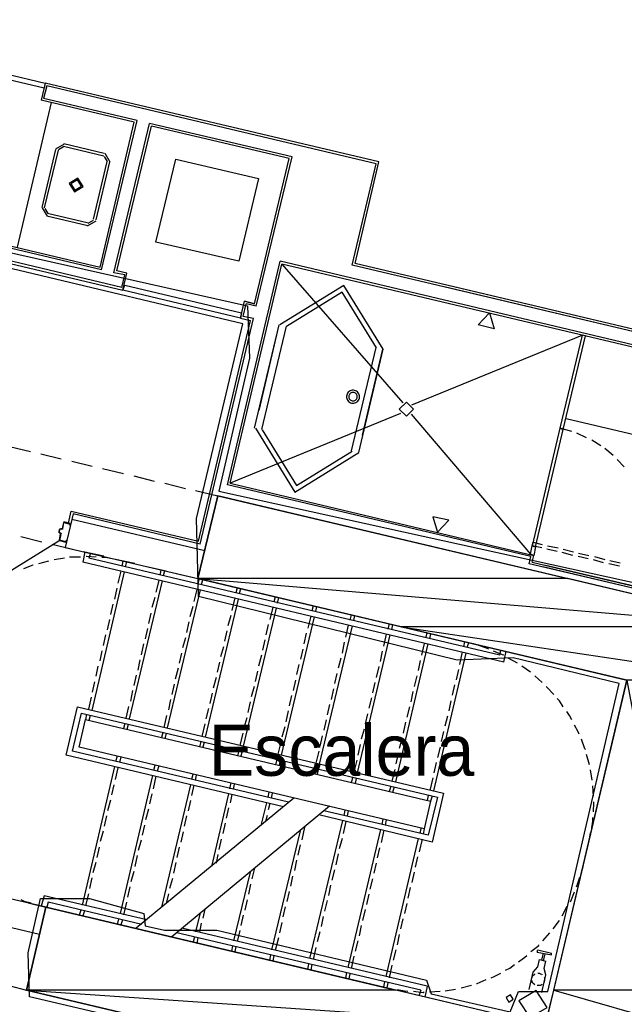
# Model space of a CAD drawing. Header units: feet. Extents: x -79 to 198, y -22 to 181.
# Tile 78 of 256: x 81 to 95, y 48 to 71. Entities that reach past the tile are written whole.
import ezdxf
from ezdxf.enums import TextEntityAlignment as Align

# ---------------------------------------------------------------- set-up
doc = ezdxf.new("R2010")
doc.units = ezdxf.units.FT
for name, color, linetype in [('A-AREA-COMUN', 252, 'CONTINUOUS'), ('A-AREA-UNIDAD', 30, 'CONTINUOUS'), ('A-LINEA', 7, 'CONTINUOUS'), ('A-LINEA-FINA', 9, 'CONTINUOUS'), ('A-MURO-CONCRETO', 8, 'CONTINUOUS'), ('A-NOMBRE-ESPACIO', 2, 'CONTINUOUS')]:
    doc.layers.add(name, color=color, linetype=linetype)

msp = doc.modelspace()

# ---------------------------------------------------------------- linework, layer by layer
at = {"layer": 'A-AREA-COMUN'}
msp.add_lwpolyline([(90.048, 45.76), (81.472, 47.7689), (81.44, 48.8), (81.728, 50.08), (82.88, 50.08), (84.16, 49.7244), (84.192, 49.44), (84.64, 49.3333), (85.872, 49.3333), (90.8, 48.16), (90.912, 47.84), (92.768, 47.4133), (92.96, 47.8933), (93.648, 47.8933), (95.328, 55.1289), (92.832, 55.7333), (91.52, 55.68), (85.44, 57.1733), (85.392, 59.0044), (86.48, 63.5733), (75.968, 66.08)], dxfattribs=at)
at = {"layer": 'A-AREA-UNIDAD'}
msp.add_lwpolyline([(67.712, 69.6), (69.728, 70.72), (70.72, 70.72), (71.2, 69.8489), (71.552, 70.24), (72.512, 70.24), (73.792, 68.2133), (73.84, 67.8044), (75.52, 67.36), (75.392, 65.7244), (75.552, 66.24), (76.608, 66.24), (86.592, 64), (86.64, 62.7733), (85.92, 59.6444), (99.008, 56.7644), (99.04, 55.7333), (98.08, 51.52), (97.792, 51.4844), (97.728, 51.1289), (99.552, 50.6844), (99.648, 49.5644), (98.32, 43.8756), (114.24, 40.1956)], dxfattribs=at)
at = {"layer": 'A-LINEA'}
for p, q in [((81.84, 69.2311), (81.7467, 68.8311)), ((81.88, 69.1644), (81.8, 68.8711)), ((89.68, 67.3778), (81.84, 69.2311)), ((89.6133, 67.3378), (81.88, 69.1644)), ((81.1867, 65.3778), (81.9867, 68.7778)), ((83.9333, 68.3111), (81.7467, 68.8311)), ((84, 68.3511), (81.8, 68.8711)), ((83.1333, 64.9111), (83.9333, 68.3111)), ((83.16, 64.8444), (84, 68.3511)), ((83.4533, 64.7778), (84.2933, 68.2844)), ((87.64, 67.4978), (84.2933, 68.2844)), ((83.52, 64.8178), (84.3333, 68.2178)), ((87.5733, 67.4578), (84.3333, 68.2178)), ((82.285, 67.8), (82.0845, 67.6761)), ((83.2267, 67.5778), (82.28, 67.8044)), ((82.08, 67.6711), (81.76, 66.3111)), ((82.1467, 67.6578), (81.8133, 66.2978)), ((82.2697, 67.7351), (82.1494, 67.6608)), ((83.2133, 67.5111), (82.2667, 67.7378)), ((83.3689, 67.3727), (83.245, 67.5733)), ((82.9733, 66.0311), (83.2933, 67.3911)), ((83.04, 66.0178), (83.36, 67.3778)), ((83.304, 67.3881), (83.2297, 67.5084)), ((84.9067, 67.4444), (86.8533, 66.9911)), ((86.8, 63.9911), (87.64, 67.4978)), ((89.0533, 64.9511), (89.6133, 67.3378)), ((89.12, 64.9911), (89.68, 67.3778)), ((75.8267, 66.6311), (83.1333, 64.9111)), ((83.16, 64.8444), (75.76, 66.6044)), ((83.64, 64.4311), (75.6933, 66.3111)), ((75.7333, 66.2444), (83.6667, 64.3644)), ((81.7645, 66.3028), (81.8883, 66.1023)), ((81.8294, 66.2875), (81.9036, 66.1671)), ((81.8933, 66.1778), (82.8533, 65.9511)), ((81.88, 66.1111), (82.84, 65.8844)), ((82.835, 65.8756), (83.0355, 65.9994)), ((82.8503, 65.9405), (82.9706, 66.0148)), ((86.12, 59.7911), (87.36, 65.0444)), ((104.3333, 61.0311), (87.36, 65.0444)), ((110.2667, 59.9911), (89.12, 64.9911)), ((83.7067, 64.7244), (83.4533, 64.7778)), ((83.7067, 64.7244), (83.4533, 64.7778)), ((83.76, 64.7644), (83.52, 64.8178)), ((83.76, 64.7644), (83.52, 64.8178)), ((83.6667, 64.3644), (83.76, 64.7644)), ((83.6667, 64.3644), (83.76, 64.7644)), ((86.1867, 59.8311), (87.4, 64.9778)), ((87.4, 64.9778), (90.24, 61.7244)), ((104.2667, 60.9911), (87.4, 64.9778)), ((110.2, 59.9511), (89.0533, 64.9511)), ((83.64, 64.4311), (83.7067, 64.7244)), ((83.64, 64.4311), (83.7067, 64.7244)), ((110.2, 59.9511), (91.2133, 64.4444)), ((110.2667, 59.9911), (91.28, 64.4844)), ((86.4267, 63.7111), (86.52, 64.1111)), ((86.4267, 63.7111), (86.52, 64.1111)), ((86.76, 64.0444), (86.52, 64.1111)), ((86.4933, 63.7511), (86.56, 64.0444)), ((86.4933, 63.7511), (86.56, 64.0444)), ((86.8, 63.9911), (86.56, 64.0444)), ((86.8, 63.9911), (86.56, 64.0444)), ((85.44, 58.4711), (86.6667, 63.6578)), ((85.44, 58.4711), (86.6667, 63.6578)), ((85.48, 58.4044), (86.7333, 63.6978)), ((85.48, 58.4044), (86.7333, 63.6978)), ((86.4267, 63.7111), (86.6667, 63.6578)), ((86.4267, 63.7111), (86.6667, 63.6578)), ((86.7333, 63.6978), (86.4933, 63.7511)), ((86.7333, 63.6978), (86.4933, 63.7511)), ((86.76, 61.1244), (87.3333, 63.5511)), ((86.76, 61.1244), (87.3333, 63.5511)), ((86.8667, 61.5378), (87.3333, 63.5511)), ((86.8667, 61.5378), (87.3333, 63.5511)), ((86.9333, 61.0978), (87.5067, 63.5244)), ((86.9333, 61.0978), (87.5067, 63.5244)), ((90.4533, 61.6711), (94.4533, 63.3111)), ((89.04, 60.5911), (89.6133, 63.0178)), ((89.04, 60.5911), (89.6133, 63.0178)), ((88.9819, 61.9875), (88.9619, 61.9698)), ((88.9819, 61.9875), (88.9619, 61.9698)), ((89.0046, 62.0015), (88.9819, 61.9875)), ((89.0046, 62.0015), (88.9819, 61.9875)), ((89.0295, 62.0114), (89.0046, 62.0015)), ((89.0295, 62.0114), (89.0046, 62.0015)), ((89.0557, 62.0168), (89.0295, 62.0114)), ((89.0557, 62.0168), (89.0295, 62.0114)), ((89.0824, 62.0175), (89.0557, 62.0168)), ((89.0824, 62.0175), (89.0557, 62.0168)), ((89.1088, 62.0136), (89.0824, 62.0175)), ((89.1088, 62.0136), (89.0824, 62.0175)), ((89.1342, 62.0052), (89.1088, 62.0136)), ((89.1342, 62.0052), (89.1088, 62.0136)), ((89.1577, 61.9925), (89.1342, 62.0052)), ((89.1577, 61.9925), (89.1342, 62.0052)), ((89.1786, 61.9759), (89.1577, 61.9925)), ((89.1786, 61.9759), (89.1577, 61.9925)), ((88.9242, 61.8999), (88.9203, 61.8735)), ((88.9242, 61.8999), (88.9203, 61.8735)), ((88.9203, 61.8735), (88.921, 61.8468)), ((88.9203, 61.8735), (88.921, 61.8468)), ((88.921, 61.8468), (88.9264, 61.8206)), ((88.921, 61.8468), (88.9264, 61.8206)), ((88.9326, 61.9253), (88.9242, 61.8999)), ((88.9326, 61.9253), (88.9242, 61.8999)), ((88.9264, 61.8206), (88.9363, 61.7957)), ((88.9264, 61.8206), (88.9363, 61.7957)), ((88.9453, 61.9488), (88.9326, 61.9253)), ((88.9453, 61.9488), (88.9326, 61.9253)), ((88.9363, 61.7957), (88.9503, 61.773)), ((88.9363, 61.7957), (88.9503, 61.773)), ((88.9619, 61.9698), (88.9453, 61.9488)), ((88.9619, 61.9698), (88.9453, 61.9488)), ((88.9503, 61.773), (88.968, 61.753)), ((88.9503, 61.773), (88.968, 61.753)), ((88.968, 61.753), (88.989, 61.7364)), ((88.968, 61.753), (88.989, 61.7364)), ((88.976, 61.8876), (88.9735, 61.8703)), ((88.976, 61.8876), (88.9735, 61.8703)), ((88.9735, 61.8703), (88.974, 61.8529)), ((88.9735, 61.8703), (88.974, 61.8529)), ((88.974, 61.8529), (88.9775, 61.8358)), ((88.974, 61.8529), (88.9775, 61.8358)), ((88.9815, 61.9041), (88.976, 61.8876)), ((88.9815, 61.9041), (88.976, 61.8876)), ((88.9775, 61.8358), (88.9839, 61.8196)), ((88.9775, 61.8358), (88.9839, 61.8196)), ((88.9898, 61.9195), (88.9815, 61.9041)), ((88.9898, 61.9195), (88.9815, 61.9041)), ((88.9839, 61.8196), (88.9931, 61.8048)), ((88.9839, 61.8196), (88.9931, 61.8048)), ((89.0007, 61.9331), (88.9898, 61.9195)), ((89.0007, 61.9331), (88.9898, 61.9195)), ((88.9931, 61.8048), (89.0047, 61.7918)), ((88.9931, 61.8048), (89.0047, 61.7918)), ((89.0137, 61.9447), (89.0007, 61.9331)), ((89.0137, 61.9447), (89.0007, 61.9331)), ((89.0047, 61.7918), (89.0183, 61.7809)), ((89.0047, 61.7918), (89.0183, 61.7809)), ((89.0285, 61.9538), (89.0137, 61.9447)), ((89.0285, 61.9538), (89.0137, 61.9447)), ((89.0183, 61.7809), (89.0336, 61.7727)), ((89.0183, 61.7809), (89.0336, 61.7727)), ((89.0447, 61.9603), (89.0285, 61.9538)), ((89.0447, 61.9603), (89.0285, 61.9538)), ((89.0336, 61.7727), (89.0502, 61.7672)), ((89.0336, 61.7727), (89.0502, 61.7672)), ((89.0618, 61.9638), (89.0447, 61.9603)), ((89.0618, 61.9638), (89.0447, 61.9603)), ((89.0502, 61.7672), (89.0674, 61.7646)), ((89.0502, 61.7672), (89.0674, 61.7646)), ((89.0792, 61.9643), (89.0618, 61.9638)), ((89.0792, 61.9643), (89.0618, 61.9638)), ((89.0674, 61.7646), (89.0849, 61.7651)), ((89.0674, 61.7646), (89.0849, 61.7651)), ((89.0965, 61.9617), (89.0792, 61.9643)), ((89.0965, 61.9617), (89.0792, 61.9643)), ((89.0849, 61.7651), (89.1019, 61.7686)), ((89.0849, 61.7651), (89.1019, 61.7686)), ((89.113, 61.9562), (89.0965, 61.9617)), ((89.113, 61.9562), (89.0965, 61.9617)), ((89.1019, 61.7686), (89.1181, 61.775)), ((89.1019, 61.7686), (89.1181, 61.775)), ((89.1284, 61.9479), (89.113, 61.9562)), ((89.1284, 61.9479), (89.113, 61.9562)), ((89.1181, 61.775), (89.133, 61.7842)), ((89.1181, 61.775), (89.133, 61.7842)), ((89.142, 61.9371), (89.1284, 61.9479)), ((89.142, 61.9371), (89.1284, 61.9479)), ((89.133, 61.7842), (89.146, 61.7958)), ((89.133, 61.7842), (89.146, 61.7958)), ((89.1536, 61.9241), (89.142, 61.9371)), ((89.1536, 61.9241), (89.142, 61.9371)), ((89.146, 61.7958), (89.1568, 61.8094)), ((89.146, 61.7958), (89.1568, 61.8094)), ((89.1627, 61.9093), (89.1536, 61.9241)), ((89.1627, 61.9093), (89.1536, 61.9241)), ((89.1568, 61.8094), (89.1651, 61.8248)), ((89.1568, 61.8094), (89.1651, 61.8248)), ((89.1692, 61.893), (89.1627, 61.9093)), ((89.1692, 61.893), (89.1627, 61.9093)), ((89.1648, 61.7414), (89.1848, 61.7591)), ((89.1648, 61.7414), (89.1848, 61.7591)), ((89.1651, 61.8248), (89.1706, 61.8413)), ((89.1651, 61.8248), (89.1706, 61.8413)), ((89.1727, 61.876), (89.1692, 61.893)), ((89.1727, 61.876), (89.1692, 61.893)), ((89.1706, 61.8413), (89.1732, 61.8585)), ((89.1706, 61.8413), (89.1732, 61.8585)), ((89.1732, 61.8585), (89.1727, 61.876)), ((89.1732, 61.8585), (89.1727, 61.876)), ((89.1964, 61.9559), (89.1786, 61.9759)), ((89.1964, 61.9559), (89.1786, 61.9759)), ((89.1848, 61.7591), (89.2014, 61.7801)), ((89.1848, 61.7591), (89.2014, 61.7801)), ((89.2104, 61.9331), (89.1964, 61.9559)), ((89.2104, 61.9331), (89.1964, 61.9559)), ((89.2014, 61.7801), (89.2141, 61.8036)), ((89.2014, 61.7801), (89.2141, 61.8036)), ((89.2203, 61.9083), (89.2104, 61.9331)), ((89.2203, 61.9083), (89.2104, 61.9331)), ((89.2141, 61.8036), (89.2225, 61.829)), ((89.2141, 61.8036), (89.2225, 61.829)), ((89.2256, 61.8821), (89.2203, 61.9083)), ((89.2256, 61.8821), (89.2203, 61.9083)), ((89.2225, 61.829), (89.2264, 61.8554)), ((89.2225, 61.829), (89.2264, 61.8554)), ((89.2264, 61.8554), (89.2256, 61.8821)), ((89.2264, 61.8554), (89.2256, 61.8821)), ((88.989, 61.7364), (89.0125, 61.7237)), ((88.989, 61.7364), (89.0125, 61.7237)), ((89.0125, 61.7237), (89.0378, 61.7153)), ((89.0125, 61.7237), (89.0378, 61.7153)), ((89.0378, 61.7153), (89.0643, 61.7114)), ((89.0378, 61.7153), (89.0643, 61.7114)), ((89.0643, 61.7114), (89.091, 61.7121)), ((89.0643, 61.7114), (89.091, 61.7121)), ((89.091, 61.7121), (89.1172, 61.7175)), ((89.091, 61.7121), (89.1172, 61.7175)), ((89.1172, 61.7175), (89.142, 61.7274)), ((89.1172, 61.7175), (89.142, 61.7274)), ((89.142, 61.7274), (89.1648, 61.7414)), ((89.142, 61.7274), (89.1648, 61.7414)), ((90.1867, 61.4711), (86.1867, 59.8311)), ((90.1867, 61.4711), (86.1867, 59.8311)), ((90.44, 61.4578), (93.24, 58.1644)), ((90.44, 61.4578), (93.24, 58.1644)), ((94.08, 61.3511), (103.8133, 59.0444)), ((94.08, 61.3511), (103.8133, 59.0444)), ((94.2133, 61.0444), (93.9333, 61.1244)), ((94.2133, 61.0444), (93.9333, 61.1244)), ((93.9867, 61.1511), (93.9867, 61.1511)), ((93.9867, 61.1511), (93.9867, 61.1511)), ((93.9867, 61.1511), (93.9867, 61.1511)), ((93.9867, 61.1511), (93.9867, 61.1511)), ((94.56, 60.8978), (94.3333, 61.0044)), ((94.56, 60.8978), (94.3333, 61.0044)), ((94.8933, 60.7111), (94.68, 60.8444)), ((94.8933, 60.7111), (94.68, 60.8444)), ((81, 60.6978), (81.4933, 60.5778)), ((95.1867, 60.4844), (94.9867, 60.6444)), ((95.1867, 60.4844), (94.9867, 60.6444)), ((81.7333, 60.5244), (82.2133, 60.4044)), ((95.44, 60.2178), (95.28, 60.3911)), ((95.44, 60.2178), (95.28, 60.3911)), ((82.4667, 60.3511), (82.9467, 60.2311)), ((83.1867, 60.1778), (83.68, 60.0578)), ((83.92, 60.0044), (84.4, 59.8844)), ((84.6533, 59.8311), (85.1333, 59.7111)), ((93.2533, 58.1111), (86.12, 59.7911)), ((93.2533, 58.1111), (86.12, 59.7911)), ((86.1867, 59.8311), (93.32, 58.1378)), ((86.1867, 59.8311), (93.32, 58.1378)), ((85.3733, 59.6578), (85.8933, 59.5378)), ((82.3867, 58.8978), (82.4533, 59.1778)), ((82.4533, 59.1778), (85.44, 58.4711)), ((82.4533, 59.1778), (85.44, 58.4711)), ((85.48, 58.4044), (82.4933, 59.1111)), ((82.2267, 58.7644), (82.2, 58.7644)), ((82.2267, 58.7778), (82.2267, 58.7778)), ((82.2287, 58.7516), (82.2528, 58.7665)), ((82.2667, 58.9111), (82.24, 58.7644)), ((82.4267, 58.8844), (82.28, 58.9244)), ((82.28, 58.9111), (82.28, 58.9111)), ((82.4267, 58.8711), (82.4267, 58.8711)), ((81.2667, 58.5778), (81.76, 58.4578)), ((82.1733, 58.6711), (82.1733, 58.6711)), ((82.1733, 58.6578), (82.2, 58.6578)), ((82.2261, 58.6332), (82.2113, 58.6572)), ((78.5709, 56.2715), (82.1859, 58.4922)), ((82, 58.4044), (82.48, 58.2844)), ((82.1867, 58.4978), (82.1867, 58.4978)), ((82.1867, 58.4844), (82.32, 58.4444)), ((82.32, 58.4578), (82.32, 58.4578)), ((93.32, 58.3111), (93.32, 58.3111)), ((93.32, 58.3111), (93.32, 58.3111)), ((93.32, 58.3111), (93.32, 58.3111)), ((93.32, 58.3111), (93.32, 58.3111)), ((93.3333, 58.3911), (93.3333, 58.3911)), ((93.3333, 58.3911), (93.3333, 58.3911)), ((93.8667, 58.2311), (93.6267, 58.2844)), ((93.8667, 58.2311), (93.6267, 58.2844)), ((93.64, 58.3644), (93.8933, 58.3111)), ((93.64, 58.3644), (93.8933, 58.3111)), ((94.0133, 58.2844), (94.2533, 58.2178)), ((94.0133, 58.2844), (94.2533, 58.2178)), ((82.2933, 58.0711), (82.0533, 58.0311)), ((82.6667, 58.0978), (82.4133, 58.0978)), ((82.7733, 58.2178), (82.72, 57.9778)), ((82.7333, 58.2311), (83.2133, 58.1244)), ((82.9067, 58.1911), (82.8667, 58.0711)), ((92.52, 55.7911), (82.8667, 58.0711)), ((83.4533, 58.0578), (83.9467, 57.9511)), ((93.2133, 57.9378), (93.2533, 58.1111)), ((93.2133, 57.9378), (93.2533, 58.1111)), ((93.28, 57.9778), (93.32, 58.1378)), ((93.28, 57.9778), (93.32, 58.1378)), ((94.24, 58.1378), (93.9867, 58.2044)), ((94.24, 58.1378), (93.9867, 58.2044)), ((94.6, 58.0578), (94.36, 58.1111)), ((94.6, 58.0578), (94.36, 58.1111)), ((94.3733, 58.1911), (94.6133, 58.1378)), ((94.3733, 58.1911), (94.6133, 58.1378)), ((94.7467, 58.1111), (94.9867, 58.0444)), ((94.7467, 58.1111), (94.9867, 58.0444)), ((81.92, 58.0044), (81.68, 57.9378)), ((92.6133, 55.6311), (82.72, 57.9778)), ((83.6667, 58.0044), (83.5333, 58.0311)), ((83.6667, 58.0044), (83.64, 57.8844)), ((83.7467, 57.9911), (83.72, 57.8711)), ((84.1867, 57.8844), (84.68, 57.7778)), ((99.0533, 56.5644), (93.2133, 57.9378)), ((99.0533, 56.5644), (93.2133, 57.9378)), ((93.28, 57.9778), (99.12, 56.6044)), ((93.28, 57.9778), (99.12, 56.6044)), ((98.76, 56.6311), (93.5333, 57.8711)), ((98.76, 56.6311), (93.5333, 57.8711)), ((93.6, 57.9111), (98.72, 56.6978)), ((93.6, 57.9111), (98.72, 56.6978)), ((94.96, 57.9644), (94.72, 58.0311)), ((94.96, 57.9644), (94.72, 58.0311)), ((95.3333, 57.8844), (95.08, 57.9378)), ((95.3333, 57.8844), (95.08, 57.9378)), ((95.1067, 58.0178), (95.3467, 57.9644)), ((95.1067, 58.0178), (95.3467, 57.9644)), ((83.6933, 57.7511), (82.9333, 54.4978)), ((83.6133, 57.7644), (83.5467, 57.4844)), ((84.56, 57.7911), (84.5333, 57.6711)), ((84.64, 57.7778), (84.6133, 57.6578)), ((84.92, 57.7111), (85.4267, 57.5911)), ((85.4533, 57.5911), (85.4267, 57.4711)), ((83.52, 57.3644), (83.4667, 57.1111)), ((84.5867, 57.5378), (83.8133, 54.2978)), ((84.5067, 57.5511), (84.44, 57.2711)), ((85.5333, 57.5644), (85.5067, 57.4444)), ((86.3467, 57.3778), (86.32, 57.2578)), ((84.4133, 57.1511), (84.3467, 56.9111)), ((85.48, 57.3244), (84.7067, 54.0844)), ((85.4, 57.3378), (85.3333, 57.0578)), ((86.2933, 57.1378), (86.2267, 56.8444)), ((86.4267, 57.3511), (86.4, 57.2311)), ((87.24, 57.1644), (87.2133, 57.0444)), ((87.32, 57.1511), (87.2933, 57.0178)), ((83.4267, 56.9911), (83.3733, 56.7511)), ((85.3067, 56.9378), (85.24, 56.6978)), ((86.3733, 57.1111), (85.6, 53.8711)), ((87.2667, 56.8978), (86.4933, 53.6578)), ((87.1867, 56.9244), (87.12, 56.6311)), ((88.1333, 56.9511), (88.1067, 56.8311)), ((88.2133, 56.9378), (88.1867, 56.8178)), ((84.32, 56.7778), (84.2667, 56.5378)), ((86.2, 56.7244), (86.1333, 56.4844)), ((88.16, 56.6978), (87.3867, 53.4444)), ((88.08, 56.7111), (88.0133, 56.4311)), ((89.0267, 56.7378), (89, 56.6178)), ((89.1067, 56.7244), (89.08, 56.6044)), ((83.3467, 56.6311), (83.2933, 56.3911)), ((85.2133, 56.5778), (85.16, 56.3244)), ((87.08, 56.5111), (87.0267, 56.2711)), ((89.0533, 56.4844), (88.28, 53.2311)), ((88.96, 56.4978), (88.8933, 56.2178)), ((89.92, 56.5378), (89.8933, 56.4044)), ((90, 56.5111), (89.9733, 56.3911)), ((83.2533, 56.2711), (83.2, 56.0178)), ((84.24, 56.4178), (84.1867, 56.1778)), ((85.1333, 56.2044), (85.0667, 55.9644)), ((86.1067, 56.3644), (86.0533, 56.1244)), ((87.9733, 56.3111), (87.92, 56.0578)), ((89.9333, 56.2711), (89.1733, 53.0311)), ((89.8533, 56.2844), (89.7867, 56.0044)), ((90.8133, 56.3244), (90.7733, 56.2044)), ((90.8933, 56.2978), (90.8667, 56.1778)), ((84.1467, 56.0578), (84.0933, 55.8044)), ((86.0267, 55.9911), (85.96, 55.7511)), ((87, 56.1511), (86.9467, 55.9111)), ((88.8667, 56.0978), (88.8133, 55.8444)), ((90.8267, 56.0578), (90.0667, 52.8178)), ((90.7467, 56.0711), (90.68, 55.7911)), ((91.6933, 56.1111), (91.6667, 55.9911)), ((91.7867, 56.0844), (91.7467, 55.9644)), ((91.9067, 56.0578), (91.7867, 56.0844)), ((83.1733, 55.8978), (83.12, 55.6578)), ((85.04, 55.8444), (84.9867, 55.6044)), ((86.92, 55.7911), (86.8533, 55.5378)), ((87.8933, 55.9378), (87.84, 55.6978)), ((89.76, 55.8844), (89.7067, 55.6444)), ((91.72, 55.8444), (90.96, 52.6044)), ((91.64, 55.8711), (91.5733, 55.5778)), ((92.52, 55.7911), (92.5467, 55.9111)), ((92.6133, 55.6311), (92.6667, 55.8844)), ((83.08, 55.5378), (83.0267, 55.2978)), ((84.0667, 55.6844), (84.0133, 55.4444)), ((85.9333, 55.6311), (85.88, 55.3911)), ((87.8, 55.5778), (87.7467, 55.3378)), ((88.7867, 55.7244), (88.72, 55.4844)), ((89.68, 55.5244), (89.6133, 55.2711)), ((90.6533, 55.6711), (90.6, 55.4311)), ((92.9333, 55.6044), (92.72, 55.7244)), ((93.24, 55.3911), (93.04, 55.5378)), ((83.9733, 55.3244), (83.92, 55.0844)), ((84.96, 55.4844), (84.8933, 55.2311)), ((86.8267, 55.4178), (86.7733, 55.1778)), ((88.6933, 55.3644), (88.64, 55.1244)), ((90.5733, 55.3111), (90.5067, 55.0578)), ((91.5467, 55.4578), (91.4933, 55.2178)), ((93.52, 55.1511), (93.3467, 55.3111)), ((83, 55.1644), (82.9467, 54.9244)), ((84.8667, 55.1111), (84.8133, 54.8711)), ((85.8533, 55.2711), (85.7867, 55.0178)), ((86.7467, 55.0578), (86.68, 54.8178)), ((87.72, 55.2044), (87.6667, 54.9644)), ((89.5867, 55.1511), (89.5333, 54.9111)), ((91.4533, 55.0978), (91.4, 54.8578)), ((83.8933, 54.9644), (83.84, 54.7111)), ((85.76, 54.8978), (85.7067, 54.6578)), ((87.6267, 54.8444), (87.5733, 54.6044)), ((88.6133, 55.0044), (88.56, 54.7511)), ((90.48, 54.9378), (90.4267, 54.6978)), ((82.92, 54.8044), (82.8533, 54.5244)), ((83.8, 54.5911), (83.7333, 54.3111)), ((84.7867, 54.7511), (84.7333, 54.5111)), ((86.6533, 54.6978), (86.6, 54.4444)), ((88.52, 54.6311), (88.4667, 54.3911)), ((89.5067, 54.7911), (89.44, 54.5511)), ((91.3733, 54.7244), (91.32, 54.4844)), ((82.8133, 54.4044), (82.7867, 54.2844)), ((82.8933, 54.3778), (82.8667, 54.2578)), ((84.6933, 54.3778), (84.6267, 54.0978)), ((85.68, 54.5378), (85.6133, 54.2978)), ((87.5467, 54.4844), (87.4933, 54.2311)), ((89.4133, 54.4178), (89.36, 54.1778)), ((90.4, 54.5778), (90.3333, 54.3378)), ((91.2933, 54.3644), (91.2267, 54.1244)), ((83.7067, 54.1911), (83.68, 54.0711)), ((83.7867, 54.1644), (83.76, 54.0444)), ((85.5867, 54.1778), (85.52, 53.8844)), ((86.5733, 54.3244), (86.5067, 54.0844)), ((88.44, 54.2711), (88.3867, 54.0311)), ((90.3067, 54.2178), (90.2533, 53.9644)), ((84.6, 53.9778), (84.5733, 53.8578)), ((84.68, 53.9644), (84.6533, 53.8311)), ((86.48, 53.9644), (86.4133, 53.6711)), ((87.4667, 54.1111), (87.4, 53.8711)), ((88.3467, 53.8978), (88.2933, 53.6578)), ((89.3333, 54.0578), (89.2667, 53.8178)), ((91.2, 54.0044), (91.1467, 53.7644)), ((85.4933, 53.7644), (85.4667, 53.6444)), ((85.5733, 53.7511), (85.5467, 53.6311)), ((87.3733, 53.7511), (87.3067, 53.4711)), ((89.24, 53.6978), (89.1867, 53.4444)), ((90.2267, 53.8444), (90.16, 53.6044)), ((86.3867, 53.5511), (86.36, 53.4311)), ((86.4667, 53.5378), (86.44, 53.4178)), ((88.2667, 53.5378), (88.2, 53.2578)), ((90.1333, 53.4844), (90.08, 53.2444)), ((91.12, 53.6311), (91.0533, 53.3911)), ((94.6267, 53.2178), (94.56, 53.4578)), ((83.5333, 53.4178), (83.4933, 53.2978)), ((83.6133, 53.4044), (83.5867, 53.2711)), ((84.4133, 53.2044), (84.3867, 53.0844)), ((87.28, 53.3511), (87.2533, 53.2178)), ((87.36, 53.3244), (87.3333, 53.2044)), ((89.16, 53.3244), (89.0933, 53.0444)), ((91.0267, 53.2711), (90.9733, 53.0311)), ((83.4667, 53.1778), (82.7067, 49.9244)), ((83.5467, 53.1511), (83.48, 52.8711)), ((84.36, 52.9644), (83.6, 49.7244)), ((84.5067, 53.1911), (84.4667, 53.0711)), ((85.3067, 52.9911), (85.28, 52.8711)), ((85.3867, 52.9778), (85.36, 52.8578)), ((88.1733, 53.1378), (88.1467, 53.0178)), ((88.2533, 53.1111), (88.2267, 52.9911)), ((90.0533, 53.1111), (89.9867, 52.8311)), ((94.6933, 52.8578), (94.6533, 53.0978)), ((83.4533, 52.7511), (83.4, 52.5111)), ((84.44, 52.9511), (84.3733, 52.6578)), ((85.2533, 52.7511), (84.5733, 49.8711)), ((85.3333, 52.7378), (85.28, 52.4978)), ((86.2, 52.7911), (86.1733, 52.6578)), ((86.28, 52.7644), (86.2533, 52.6444)), ((89.0667, 52.9244), (89.0267, 52.8044)), ((89.1467, 52.8978), (89.12, 52.7778)), ((90.9467, 52.9111), (90.88, 52.6178)), ((84.3467, 52.5378), (84.2933, 52.2978)), ((86.1467, 52.5378), (85.7467, 50.8311)), ((86.2267, 52.5244), (86.1867, 52.3244)), ((87.0933, 52.5778), (87.0667, 52.4578)), ((87.1733, 52.5511), (87.1467, 52.4311)), ((89.96, 52.7111), (89.92, 52.5911)), ((90.04, 52.6978), (90, 52.5644)), ((94.72, 52.4844), (94.7067, 52.7244)), ((83.3733, 52.3911), (83.3067, 52.1378)), ((87.68, 52.4311), (83.9733, 49.3778)), ((85.2533, 52.3778), (85.2, 52.1378)), ((87.04, 52.3244), (86.9067, 51.7911)), ((87.12, 52.3111), (87.08, 52.1644)), ((90.84, 52.4978), (90.8133, 52.3778)), ((90.9333, 52.4844), (90.8933, 52.3644)), ((84.2667, 52.1778), (84.2, 51.9244)), ((88.52, 52.2444), (84.8133, 49.1778)), ((86.1467, 52.2044), (86.0933, 51.9644)), ((88.88, 52.1511), (88.8533, 52.0311)), ((88.96, 52.1378), (88.9333, 52.0178)), ((83.28, 52.0178), (83.2267, 51.7778)), ((85.16, 52.0178), (85.1067, 51.7778)), ((86.0667, 51.8444), (86.0133, 51.6044)), ((87.0533, 52.0311), (87.0133, 51.8844)), ((88.8267, 51.9111), (88.0533, 48.6711)), ((88.9067, 51.8844), (88.84, 51.6044)), ((89.7733, 51.9378), (89.7467, 51.8178)), ((89.8533, 51.9244), (89.8267, 51.8044)), ((83.2, 51.6578), (83.1333, 51.4178)), ((84.1733, 51.8044), (84.12, 51.5644)), ((85.08, 51.6444), (85.0267, 51.4044)), ((87.8267, 51.6711), (87.16, 48.8711)), ((87.9333, 51.7511), (87.8667, 51.4578)), ((89.72, 51.6978), (88.9467, 48.4578)), ((89.8, 51.6844), (89.7333, 51.3911)), ((90.6667, 51.7244), (90.64, 51.6044)), ((90.7467, 51.7111), (90.72, 51.5911)), ((94.6267, 51.4711), (94.6533, 51.6178)), ((84.0933, 51.4444), (84.0267, 51.2044)), ((85.9733, 51.4711), (85.92, 51.2311)), ((88.8133, 51.4844), (88.7467, 51.2444)), ((90.6, 51.4844), (89.84, 48.2444)), ((90.6933, 51.4711), (90.6267, 51.1778)), ((83.1067, 51.2844), (83.0533, 51.0444)), ((84.9867, 51.2844), (84.9333, 51.0444)), ((85.8933, 51.1111), (85.8533, 50.9111)), ((87.8267, 51.3378), (87.7733, 51.0978)), ((88.72, 51.1244), (88.6667, 50.8711)), ((89.6933, 51.2711), (89.64, 51.0311)), ((83.0267, 50.9244), (82.96, 50.6844)), ((84, 51.0844), (83.9467, 50.8311)), ((84.9067, 50.9244), (84.8533, 50.6711)), ((87.7467, 50.9778), (87.6933, 50.7378)), ((89.6133, 50.9111), (89.56, 50.6711)), ((90.5867, 51.0578), (90.5333, 50.8178)), ((83.92, 50.7111), (83.8533, 50.4711)), ((86.6533, 50.6978), (86.2667, 49.0844)), ((86.76, 50.7911), (86.6933, 50.5378)), ((88.64, 50.7511), (88.5733, 50.5111)), ((90.5067, 50.6978), (90.4533, 50.4578)), ((94.44, 50.6978), (94.48, 50.8311)), ((82.9333, 50.5644), (82.88, 50.3111)), ((84.8267, 50.5511), (84.76, 50.3111)), ((86.6667, 50.4178), (86.6133, 50.1778)), ((87.6533, 50.6044), (87.6, 50.3644)), ((89.5333, 50.5378), (89.4667, 50.2978)), ((81.8533, 49.8711), (80.4, 50.2178)), ((82.8533, 50.1911), (82.7867, 49.9111)), ((83.8267, 50.3511), (83.7733, 50.1111)), ((84.7333, 50.1911), (84.68, 49.9644)), ((87.5733, 50.2444), (87.52, 50.0044)), ((88.5467, 50.3911), (88.4933, 50.1511)), ((90.4133, 50.3378), (90.36, 50.0844)), ((81.44, 49.9778), (81.8533, 49.8711)), ((81.8133, 50.1378), (81.7467, 49.8978)), ((84.2267, 49.5778), (81.8133, 50.1378)), ((81.9067, 49.9911), (81.88, 49.8711)), ((84.1067, 49.4711), (81.9067, 49.9911)), ((83.7467, 49.9911), (83.68, 49.6978)), ((86.5867, 50.0444), (86.5333, 49.8044)), ((88.4667, 50.0311), (88.4, 49.7778)), ((89.44, 50.1778), (89.3867, 49.9378)), ((90.3333, 49.9644), (90.28, 49.7244)), ((81.6267, 49.9378), (81.76, 49.8978)), ((81.88, 49.8711), (81.7467, 49.8978)), ((82.68, 49.8044), (82.64, 49.6844)), ((82.76, 49.7911), (82.72, 49.6711)), ((85.48, 49.7378), (85.3733, 49.2978)), ((85.5867, 49.8311), (85.5467, 49.6178)), ((87.48, 49.8844), (87.4267, 49.6444)), ((89.36, 49.8178), (89.2933, 49.5644)), ((93.9867, 49.6711), (94.1067, 49.8978)), ((81.7067, 49.2311), (80.24, 49.5778)), ((83.56, 49.6044), (83.5333, 49.4711)), ((83.6533, 49.5778), (83.6133, 49.4578)), ((85.5067, 49.4978), (85.4667, 49.2844)), ((86.4933, 49.6844), (86.44, 49.4444)), ((87.4, 49.5111), (87.3467, 49.2711)), ((88.3733, 49.6578), (88.32, 49.4178)), ((90.24, 49.6044), (90.1867, 49.3644)), ((93.7733, 49.3644), (93.92, 49.5644)), ((90.6667, 47.9244), (84.9333, 49.2711)), ((90.8133, 48.0178), (85.0533, 49.3778)), ((86.4133, 49.3244), (86.3467, 49.0711)), ((88.2933, 49.2978), (88.2267, 49.0578)), ((89.2667, 49.4444), (89.2133, 49.2044)), ((93.5333, 49.0844), (93.6933, 49.2711)), ((85.3467, 49.1778), (85.32, 49.0578)), ((85.4267, 49.1511), (85.4, 49.0311)), ((87.32, 49.1511), (87.24, 48.8578)), ((89.1867, 49.0844), (89.12, 48.8444)), ((90.16, 49.2311), (90.1067, 48.9911)), ((86.24, 48.9644), (86.2133, 48.8444)), ((86.32, 48.9511), (86.2933, 48.8311)), ((88.2, 48.9244), (88.1333, 48.6444)), ((90.08, 48.8711), (90.0133, 48.6311)), ((87.1333, 48.7511), (87.1067, 48.6311)), ((87.2133, 48.7378), (87.1867, 48.6178)), ((89.0933, 48.7244), (89.0267, 48.4311)), ((93.4533, 48.6444), (93.6, 48.6044)), ((93.5067, 48.6311), (93.5467, 48.7911)), ((93.5467, 48.6178), (93.5867, 48.7778)), ((93.56, 48.4311), (93.6, 48.6044)), ((88.0267, 48.5378), (88, 48.4178)), ((88.1067, 48.5244), (88.08, 48.4044)), ((88.92, 48.3378), (88.8933, 48.2044)), ((89.9867, 48.5111), (89.92, 48.2178)), ((93.2133, 47.9378), (93.3067, 48.3511)), ((89, 48.3111), (88.9733, 48.1911)), ((89.8133, 48.1244), (89.7867, 48.0044)), ((80.9867, 48.0311), (81.4, 47.9244)), ((89.8933, 48.0978), (89.8667, 47.9778)), ((89.8667, 47.9778), (90, 47.9511)), ((90.6667, 47.9244), (90.6267, 47.8044)), ((90.8133, 48.0178), (90.76, 47.7644)), ((90.8667, 47.8844), (91.12, 47.8978)), ((91.24, 47.9111), (91.48, 47.9511)), ((91.6133, 47.9778), (91.8533, 48.0444))]:
    msp.add_line(p, q, dxfattribs=at)
for points in [[(79.08, 69.8844), (81.84, 69.2311), (81.8133, 69.1111), (79.0533, 69.7644), (79.08, 69.8844)], [(86.8533, 66.9911), (86.3867, 65.0444), (84.44, 65.4978), (84.9067, 67.4444)], [(86.52, 64.1111), (86.76, 64.0444), (87.5733, 67.4578)], [(82.605, 67), (82.4045, 66.8761), (82.5283, 66.6756), (82.7289, 66.7994), (82.605, 67)], [(82.5958, 66.961), (82.4434, 66.8669), (82.5375, 66.7145), (82.6899, 66.8086), (82.5958, 66.961)], [(86.4267, 63.7111), (83.6667, 64.3644), (83.7067, 64.4844), (86.4533, 63.8311), (86.4267, 63.7111)], [(86.4267, 63.7111), (83.6667, 64.3644), (83.7067, 64.4844), (86.4533, 63.8311), (86.4267, 63.7111)], [(89.7798, 62.9774), (88.8537, 64.4776), (87.3535, 63.5515)], [(89.7798, 62.9774), (88.8537, 64.4776), (87.3535, 63.5515)], [(89.6241, 63.0143), (88.8168, 64.3219), (87.5092, 63.5146)], [(89.6241, 63.0143), (88.8168, 64.3219), (87.5092, 63.5146)], [(94.4533, 63.3111), (93.9333, 61.1244), (94.0133, 61.0978), (94.5333, 63.2978), (94.4533, 63.3111)], [(94.4533, 63.3111), (93.9333, 61.1244), (94.0133, 61.0978), (94.5333, 63.2978), (94.4533, 63.3111)], [(94.48, 63.2578), (94.48, 63.2578), (94.48, 63.2578)], [(94.48, 63.2578), (94.48, 63.2578), (94.48, 63.2578)], [(89.2933, 60.9644), (89.7733, 62.9778), (89.2, 60.5511)], [(89.2933, 60.9644), (89.7733, 62.9778), (89.2, 60.5511)], [(90.4933, 61.5711), (90.3267, 61.7378), (90.16, 61.5711), (90.3267, 61.4044), (90.4933, 61.5711)], [(90.4933, 61.5711), (90.3267, 61.7378), (90.16, 61.5711), (90.3267, 61.4044), (90.4933, 61.5711)], [(86.7802, 61.1248), (87.7063, 59.6246), (89.2065, 60.5508)], [(86.7802, 61.1248), (87.7063, 59.6246), (89.2065, 60.5508)], [(86.9359, 61.088), (87.7432, 59.7803), (89.0508, 60.5876)], [(86.9359, 61.088), (87.7432, 59.7803), (89.0508, 60.5876)], [(93.36, 58.3378), (94.0133, 61.0978), (93.9333, 61.1244), (93.28, 58.3644), (93.36, 58.3378)], [(93.36, 58.3378), (94.0133, 61.0978), (93.9333, 61.1244), (93.28, 58.3644), (93.36, 58.3378)], [(93.9733, 61.0711), (93.9733, 61.0711), (93.9733, 61.0711)], [(93.9733, 61.0711), (93.9733, 61.0711), (93.9733, 61.0711)], [(81.4, 47.9244), (90.2133, 45.8444), (89.9867, 44.8711), (97.7733, 43.0311), (98.4533, 45.9511), (96.5067, 46.4044), (98.8933, 56.4578), (85.8933, 59.5378), (85.4267, 57.5911), (95.5067, 55.2044), (93.5867, 47.0978), (81.8533, 49.8711), (81.4, 47.9244)], [(85.5867, 58.2444), (82.4667, 58.9778), (82.3067, 58.3244), (85.4267, 57.5911)], [(85.48, 58.4044), (82.4933, 59.1111), (82.4667, 58.9778)], [(82.16, 58.6711), (82.1867, 58.7644), (82.1867, 58.7644)], [(82.2, 58.6578), (82.1733, 58.6711), (82.1867, 58.7644), (82.2267, 58.7511)], [(82.2533, 58.7644), (82.28, 58.9111), (82.4267, 58.8711), (82.4133, 58.8578), (82.4267, 58.8444), (82.4267, 58.8711)], [(82.1733, 58.4978), (82.2, 58.6444), (82.2, 58.6444)], [(82.3333, 58.4578), (82.3467, 58.4844), (82.3333, 58.4844), (82.32, 58.4578), (82.1867, 58.4978), (82.2133, 58.6311)], [(93.24, 58.1644), (93.28, 58.3644), (93.36, 58.3378), (93.32, 58.1378), (93.24, 58.1644)], [(93.24, 58.1644), (93.28, 58.3644), (93.36, 58.3378), (93.32, 58.1378), (93.24, 58.1644)], [(93.5067, 58.3111), (93.28, 58.3644), (93.3067, 58.4444), (93.52, 58.3911)], [(93.5067, 58.3111), (93.28, 58.3644), (93.3067, 58.4444), (93.52, 58.3911)], [(83.04, 58.0978), (82.8133, 58.1111), (82.8, 58.1111)], [(83.4133, 58.0578), (83.2533, 58.0844), (83.1733, 58.0844)], [(81.56, 57.9111), (81.5467, 57.9111), (81.3333, 57.8178)], [(92.2667, 55.9378), (92.1867, 55.9644), (92.0267, 56.0178)], [(92.6133, 55.7911), (92.5867, 55.8044), (92.3733, 55.8844)], [(93.7867, 54.8711), (93.6267, 55.0444), (93.6133, 55.0578)], [(94.0133, 54.5778), (93.92, 54.7244), (93.8667, 54.7778)], [(87.44, 52.2311), (82.3333, 53.4444), (82.6, 54.5778), (91.2, 52.5511), (90.9333, 51.4044), (88.2667, 52.0444)], [(87.56, 52.3378), (82.48, 53.5378), (82.6933, 54.4311), (91.0533, 52.4578), (90.84, 51.5644), (88.3867, 52.1378)], [(94.2133, 54.2711), (94.16, 54.3778), (94.0933, 54.4711)], [(90.8933, 52.3644), (90.7467, 51.7111), (82.64, 53.6311), (82.7867, 54.2844), (90.8933, 52.3644)], [(94.3867, 53.9378), (94.36, 53.9911), (94.28, 54.1511)], [(94.5333, 53.5778), (94.52, 53.5911), (94.44, 53.8178)], [(94.72, 52.1111), (94.7333, 52.3244), (94.7333, 52.3511)], [(94.68, 51.7378), (94.7067, 51.8978), (94.7067, 51.9778)], [(94.32, 50.3511), (94.3467, 50.4178), (94.4, 50.5778)], [(94.1733, 50.0044), (94.1867, 50.0178), (94.28, 50.2311)], [(81.2667, 50.0578), (81.3467, 50.0178), (81.5067, 49.9778)], [(93.2533, 48.8311), (93.44, 48.9778), (93.44, 48.9911)], [(93.4, 48.8178), (93.4133, 48.8711), (93.7333, 48.7911)], [(93.4, 48.8178), (93.7333, 48.7511), (93.7333, 48.7911)], [(92.96, 48.5911), (93.1067, 48.6978), (93.16, 48.7378)], [(93.3067, 48.3511), (93.4133, 48.4711), (93.4533, 48.6444)], [(92.6533, 48.3911), (92.76, 48.4444), (92.8667, 48.5244)], [(93.5067, 47.8711), (93.6, 48.2844), (93.56, 48.4311)], [(91.9733, 48.0844), (91.9867, 48.0844), (92.2, 48.1778)], [(92.32, 48.2178), (92.3867, 48.2444), (92.5467, 48.3244)], [(93.28, 48.2178), (93.28, 48.2444), (93.2933, 48.2578), (93.32, 48.2844), (93.3467, 48.2978), (93.3467, 48.3111)], [(93.3467, 48.0444), (93.3333, 48.0578), (93.3067, 48.0844), (93.2933, 48.0978), (93.28, 48.1244), (93.28, 48.1511)], [(93.4133, 48.3244), (93.4267, 48.3244), (93.4533, 48.3244), (93.48, 48.3111), (93.5067, 48.2978), (93.52, 48.2844)], [(93.56, 48.2311), (93.5733, 48.2178), (93.5733, 48.1911), (93.5733, 48.1511), (93.56, 48.1244), (93.56, 48.1111)], [(90.12, 47.9378), (90.28, 47.9111), (90.36, 47.8978)], [(90.4933, 47.8978), (90.72, 47.8711), (90.7467, 47.8844)], [(92.9691, 47.6761), (93.2248, 47.2799), (93.6309, 47.5195), (93.3752, 47.9157), (92.9691, 47.6761)], [(93.52, 48.0578), (93.4933, 48.0444), (93.4667, 48.0311), (93.44, 48.0311), (93.4133, 48.0311), (93.4, 48.0311)], [(92.669, 47.7511), (92.7334, 47.6468), (92.8377, 47.7112), (92.7733, 47.8154), (92.669, 47.7511)]]:
    msp.add_lwpolyline(points, dxfattribs=at)
at = {"layer": 'A-LINEA-FINA'}
for points in [[(92.3867, 63.4578), (92.0133, 63.5511), (92.28, 63.8311), (92.3867, 63.4578), (92.3867, 63.4578)], [(92.3867, 63.4578), (92.0133, 63.5511), (92.28, 63.8311), (92.3867, 63.4578), (92.3867, 63.4578)], [(91.32, 58.9644), (90.9467, 59.0444), (91.0533, 58.6844), (91.32, 58.9644), (91.32, 58.9644)], [(91.32, 58.9644), (90.9467, 59.0444), (91.0533, 58.6844), (91.32, 58.9644), (91.32, 58.9644)]]:
    msp.add_lwpolyline(points, dxfattribs=at)
at = {"layer": 'A-MURO-CONCRETO'}
for points in [[(85.8933, 59.5378), (94.12, 57.5911), (85.4267, 57.5911), (85.8933, 59.5378), (85.8933, 59.5378)], [(94.12, 57.5911), (85.4267, 57.5911), (98.8933, 56.4578), (94.12, 57.5911)], [(85.4267, 57.5911), (98.8933, 56.4578), (90.2, 56.4578), (85.4267, 57.5911), (85.4267, 57.5911)], [(98.8933, 56.4578), (90.2, 56.4578), (98.6, 55.2044), (98.8933, 56.4578)], [(90.2, 56.4578), (98.6, 55.2044), (95.5067, 55.2044), (90.2, 56.4578), (90.2, 56.4578)], [(95.5067, 55.2044), (96.8667, 47.9244), (93.7867, 47.9244), (95.5067, 55.2044), (95.5067, 55.2044)], [(81.8533, 49.8711), (90.08, 47.9244), (81.4, 47.9244), (81.8533, 49.8711), (81.8533, 49.8711)], [(90.08, 47.9244), (81.4, 47.9244), (93.5867, 47.0978), (90.08, 47.9244)], [(81.4, 47.9244), (93.5867, 47.0978), (84.9067, 47.0978), (81.4, 47.9244), (81.4, 47.9244)], [(93.7867, 47.9244), (96.68, 47.0978), (93.5867, 47.0978), (93.7867, 47.9244), (93.7867, 47.9244)], [(96.8667, 47.9244), (93.7867, 47.9244), (96.68, 47.0978), (96.8667, 47.9244)]]:
    msp.add_lwpolyline(points, dxfattribs=at)

# ---------------------------------------------------------------- texts
at = {"layer": 'A-NOMBRE-ESPACIO'}
msp.add_text('Escalera', height=1.2, dxfattribs=at).set_placement((88.8, 52.96), align=Align.CENTER)

doc.saveas('drawing.dxf')
